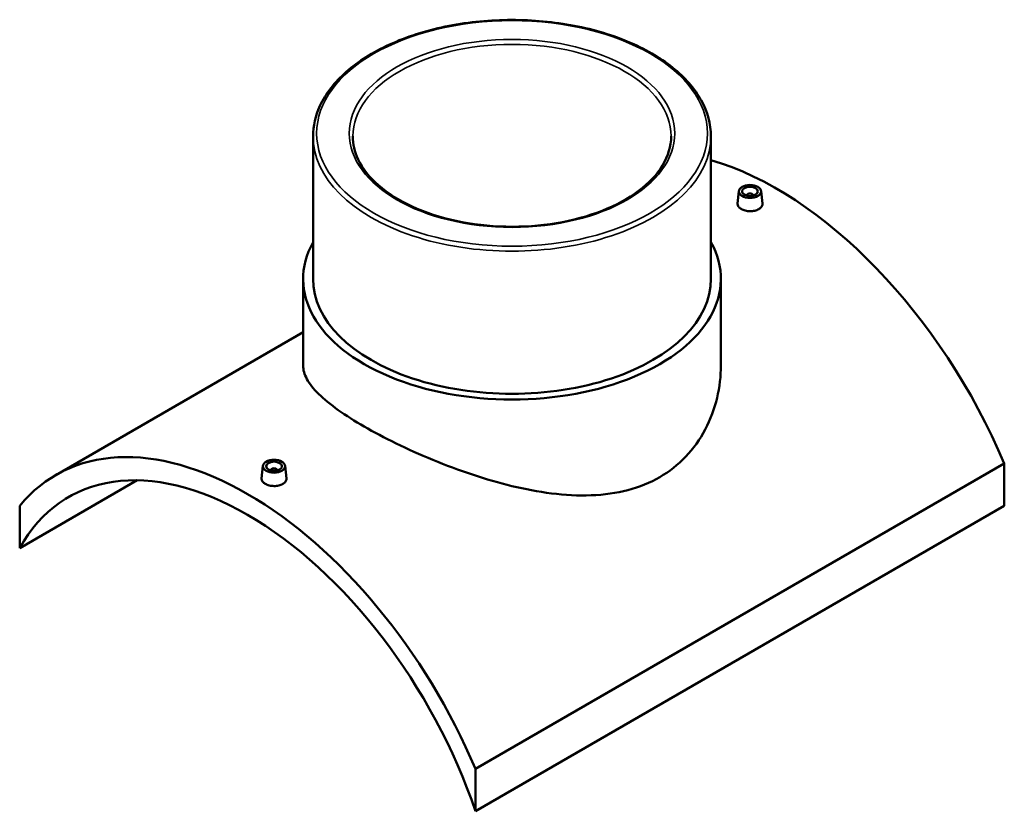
# Model space of a CAD drawing. Header units: millimetres. Extents: x -309 to 1502, y -360 to 1088.
# Tile 5 of 5: x 883 to 1502, y 591 to 1088. Entities that reach past the tile are written whole.
import ezdxf

# ---------------------------------------------------------------- set-up
doc = ezdxf.new("R2010")
doc.units = ezdxf.units.MM
doc.layers.add('Visible (ANSI)', color=7, linetype='Continuous', lineweight=50)
doc.layers.add('Visible Narrow (ANSI)', color=7, linetype='Continuous', lineweight=35)

msp = doc.modelspace()

# ---------------------------------------------------------------- linework, layer by layer
at = {"layer": 'Visible (ANSI)'}
for p, q in [((1067.75, 1014.97), (1067.75, 925.36)), ((1317.75, 1014.97), (1317.75, 925.36)), ((1335.32, 980.6), (1334.47, 972.73)), ((1340.3, 977.7), (1340.3, 977.9)), ((1344.3, 977.7), (1344.3, 977.9)), ((1349.29, 980.6), (1350.13, 972.74)), ((1061.5, 925.36), (1061.5, 870.99)), ((1324, 925.36), (1324, 870.99)), ((1061.5, 891.89), (906.08, 802.16)), ((1036.21, 807.91), (1035.36, 800.04)), ((1041.2, 805.21), (1041.2, 805.01)), ((1045.2, 805.21), (1045.2, 805.01)), ((1050.18, 807.91), (1051.03, 800.05)), ((1502.11, 809.35), (1169.77, 617.47)), ((1502.11, 809.35), (1502.11, 782.73)), ((883.39, 756.2), (957.23, 798.83)), ((883.39, 782.81), (883.39, 756.2)), ((1169.77, 590.86), (1502.11, 782.73)), ((1169.77, 590.86), (1169.77, 617.47))]:
    msp.add_line(p, q, dxfattribs=at)
for centre, major_axis, start_param, end_param in [((1358.92, 785.33), (120.5, -208.71), 1.358452, 2.600199), ((1342.3, 977.9), (-2, 0), 2.963882, 6.460896), ((1192.75, 925.36), (131.25, 0), 2.831748, 6.59303), ((1192.75, 925.36), (-125, 0), 0, 3.141593), ((1026.58, 593.45), (-120.5, 208.71), 4.500045, 6.495529), ((1026.58, 593.45), (-112.5, 194.86), 4.378018, 6.617557), ((1043.2, 805.21), (-2, 0), 2.963882, 6.460896)]:
    msp.add_ellipse(centre, major_axis=major_axis, ratio=0.57735, start_param=start_param, end_param=end_param, dxfattribs=at)
for centre, major_axis in [((1342.3, 980.35), (7, 0)), ((1342.3, 980.35), (5, 0)), ((1043.2, 807.66), (-7, 0)), ((1043.2, 807.66), (5, 0))]:
    msp.add_ellipse(centre, major_axis=major_axis, ratio=0.57735, dxfattribs=at)
for points, knots in [([(1317.75, 1014.97), (1317.75, 1022.67), (1315.66, 1030.36), (1307.55, 1045.03), (1301.44, 1052), (1285.75, 1064.54), (1276.11, 1070.09), (1254.32, 1079.12), (1242.18, 1082.61), (1216.66, 1087.16), (1203.29, 1088.24), (1176.64, 1087.89), (1163.37, 1086.47), (1138.24, 1081.26), (1126.39, 1077.48), (1105.3, 1067.88), (1096.07, 1062.08), (1081.2, 1048.99), (1075.55, 1041.71), (1069.2, 1027.84), (1067.75, 1021.41), (1067.75, 1014.97)], [0.785398, 0.785398, 0.785398, 0.785398, 1.094379, 1.094379, 1.410789, 1.410789, 1.733296, 1.733296, 2.056252, 2.056252, 2.378694, 2.378694, 2.700941, 2.700941, 3.023443, 3.023443, 3.346457, 3.346457, 3.668589, 3.668589, 3.926991, 3.926991, 3.926991, 3.926991]), ([(1292.75, 1014.97), (1292.75, 1008.8), (1290.95, 1002.63), (1283.94, 991), (1278.83, 985.54), (1265.87, 975.87), (1258.09, 971.64), (1240.56, 964.77), (1230.82, 962.14), (1210.35, 958.75), (1199.62, 957.99), (1178.29, 958.45), (1167.69, 959.67), (1147.72, 963.94), (1138.34, 967), (1121.78, 974.6), (1114.6, 979.14), (1103.11, 989.21), (1098.81, 994.73), (1093.87, 1005.19), (1092.75, 1010.08), (1092.75, 1014.97)], [5.497787, 5.497787, 5.497787, 5.497787, 5.833035, 5.833035, 6.156113, 6.156113, 6.472612, 6.472612, 6.789031, 6.789031, 7.106092, 7.106092, 7.42336, 7.42336, 7.740295, 7.740295, 8.056569, 8.056569, 8.373658, 8.373658, 8.63938, 8.63938, 8.63938, 8.63938]), ([(1347.85, 969.2), (1347.16, 968.8), (1346.27, 968.45), (1344.34, 968.01), (1343.29, 967.91), (1341.32, 967.94), (1340.27, 968.07), (1338.34, 968.55), (1337.45, 968.91), (1336.06, 969.71), (1335.46, 970.21), (1334.66, 971.31), (1334.46, 971.9), (1334.46, 972.55), (1334.46, 972.64), (1334.47, 972.73)], [2.364412, 2.364412, 2.364412, 2.364412, 2.660012, 2.660012, 2.955611, 2.955611, 3.251115, 3.251115, 3.546618, 3.546618, 3.842122, 3.842122, 4.137625, 4.137625, 4.185493, 4.185493, 4.185493, 4.185493]), ([(1350.13, 972.74), (1350.14, 972.65), (1350.15, 972.55), (1350.15, 971.87), (1349.95, 971.25), (1349.15, 970.12), (1348.55, 969.6), (1347.85, 969.2)], [6.4537434, 6.4537434, 6.4537434, 6.4537434, 6.5020372, 6.5020372, 6.7976368, 6.7976368, 7.0932363, 7.0932363, 7.0932363, 7.0932363]), ([(1285.56, 800.84), (1279.57, 797.38), (1272.85, 794.63), (1258.34, 790.8), (1250.55, 789.72), (1234.4, 789.1), (1226.03, 789.56), (1209.27, 791.64), (1200.87, 793.26), (1184.66, 797.16), (1176.27, 799.59), (1159.5, 805.16), (1151.11, 808.3), (1134.93, 814.96), (1127.13, 818.48), (1112.61, 825.57), (1105.9, 829.14), (1093.98, 836.02), (1088.44, 839.53), (1078.75, 846.41), (1074.6, 849.79), (1067.97, 856.3), (1065.49, 859.43), (1062.26, 865.41), (1061.5, 868.27), (1061.5, 870.99)], [0, 0, 0, 0, 2.538915, 2.538915, 5.077829, 5.077829, 7.616744, 7.616744, 10.155659, 10.155659, 12.684288, 12.684288, 15.212917, 15.212917, 17.741547, 17.741547, 20.270176, 20.270176, 22.798805, 22.798805, 25.327434, 25.327434, 27.856064, 27.856064, 30.384693, 30.384693, 30.384693, 30.384693]), ([(1324, 870.99), (1324, 864.35), (1323.24, 857.44), (1320, 843.81), (1317.52, 837.09), (1310.91, 824.57), (1306.77, 818.76), (1297.09, 808.62), (1291.54, 804.29), (1285.56, 800.84)], [70.925045, 70.925045, 70.925045, 70.925045, 73.463959, 73.463959, 76.002874, 76.002874, 78.541789, 78.541789, 81.080703, 81.080703, 81.080703, 81.080703]), ([(1048.75, 796.51), (1048.05, 796.11), (1047.17, 795.76), (1045.23, 795.32), (1044.18, 795.22), (1042.21, 795.25), (1041.16, 795.38), (1039.23, 795.86), (1038.35, 796.22), (1036.96, 797.02), (1036.35, 797.52), (1035.55, 798.62), (1035.35, 799.21), (1035.35, 799.86), (1035.36, 799.95), (1035.37, 800.04)], [0, 0, 0, 0, 0.2956, 0.2956, 0.591199, 0.591199, 0.886703, 0.886703, 1.182206, 1.182206, 1.47771, 1.47771, 1.773213, 1.773213, 1.82108, 1.82108, 1.82108, 1.82108]), ([(1051.03, 800.05), (1051.04, 799.96), (1051.04, 799.86), (1051.04, 799.18), (1050.85, 798.56), (1050.05, 797.43), (1049.44, 796.91), (1048.75, 796.51)], [4.0893313, 4.0893313, 4.0893313, 4.0893313, 4.1376251, 4.1376251, 4.4332247, 4.4332247, 4.7288242, 4.7288242, 4.7288242, 4.7288242])]:
    msp.add_open_spline(points, degree=3, knots=knots, dxfattribs=at)
at = {"layer": 'Visible Narrow (ANSI)'}
for major_axis in [(122.75, 0), (102.25, 0)]:
    msp.add_ellipse((1192.75, 1016.8), major_axis=major_axis, ratio=0.57735, dxfattribs=at)
for major_axis, start_param, end_param in [((-100, 0), 3.141593, 6.283185), ((-125, 0), 0, 3.141593)]:
    msp.add_ellipse((1192.75, 1014.97), major_axis=major_axis, ratio=0.57735, start_param=start_param, end_param=end_param, dxfattribs=at)

doc.saveas('drawing.dxf')
